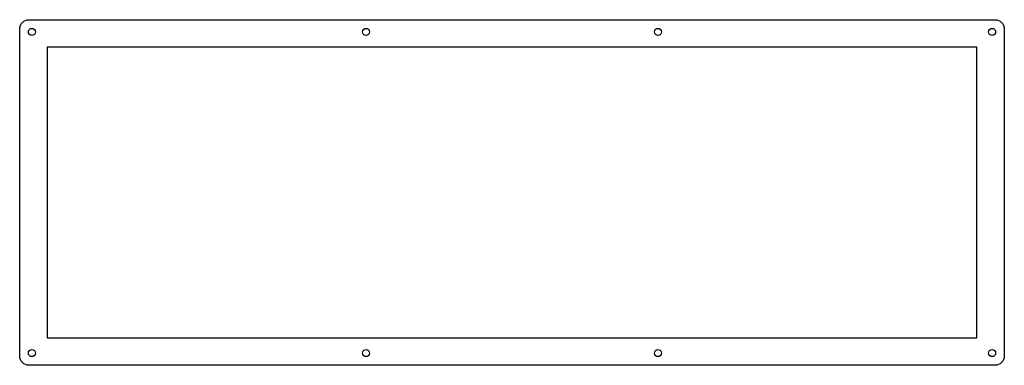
# Model space of a CAD drawing. Header units: millimetres. Extents: x -314 to 9, y -104 to 9.
import ezdxf

# ---------------------------------------------------------------- set-up
doc = ezdxf.new("R2010")
doc.units = ezdxf.units.MM
doc.layers.get('0').update_dxf_attribs({"linetype": 'CONTINUOUS'})

msp = doc.modelspace()

# ---------------------------------------------------------------- linework, layer by layer
msp.add_lwpolyline([(-313.8, 6.02, -0.414214), (-310.8, 9.03), (6, 9.03, -0.414214), (9, 6.02), (9, -101.22, -0.414214), (6, -104.22), (-310.8, -104.22, -0.414214), (-313.8, -101.22)], format="xyb", close=True)
msp.add_lwpolyline([(-304.8, -95.22), (0, -95.22), (0, 0.02), (-304.8, 0.02)], close=True)
for centre in [(-309.8, 5.03), (-200.25, 5.03), (-104.55, 5.03), (5, 5.03), (-309.8, -100.23), (-200.25, -100.23), (-104.55, -100.23), (5, -100.23)]:
    msp.add_circle(centre, 1.15)

doc.saveas('drawing.dxf')
